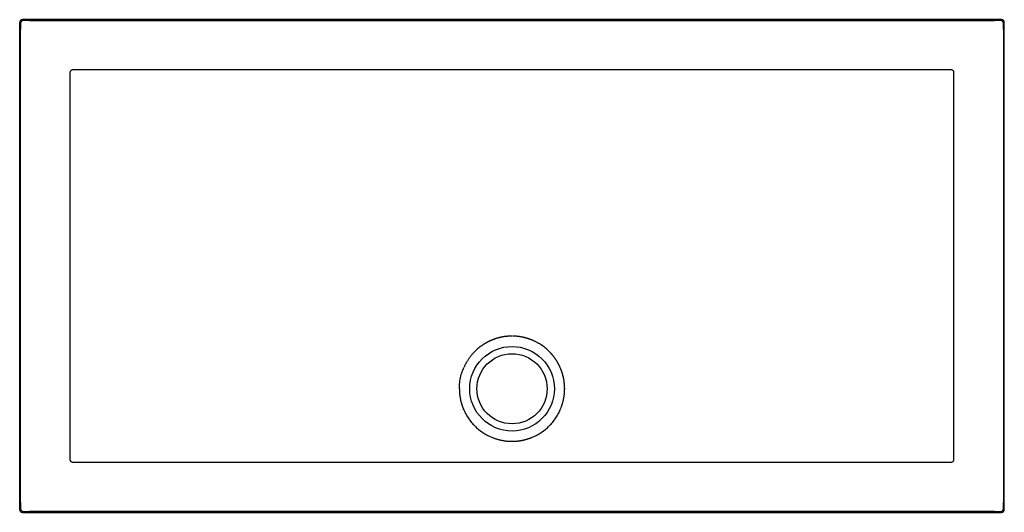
# Model space of a CAD drawing. Header units: millimetres. Extents: x 3890.75 to 3892.16, y 2150.66 to 2151.37.
import ezdxf

# ---------------------------------------------------------------- set-up
doc = ezdxf.new("R2010")
doc.units = ezdxf.units.MM
doc.layers.add('SANINDUSA', color=3, linetype='Continuous')

msp = doc.modelspace()

# ---------------------------------------------------------------- linework, layer by layer
at = {"layer": 'SANINDUSA'}
for p, q in [((3892.1523, 2151.3669), (3890.7576, 2151.3669)), ((3890.7677, 2151.3656), (3892.1422, 2151.3656)), ((3890.7536, 2151.3629), (3890.7536, 2150.6682)), ((3890.7549, 2150.6783), (3890.7549, 2151.3528)), ((3892.155, 2151.3528), (3892.155, 2150.6783)), ((3892.1563, 2150.6682), (3892.1563, 2151.3629)), ((3891.38, 2150.8405), (3891.3801, 2150.8448)), ((3890.7576, 2150.6642), (3892.1523, 2150.6642)), ((3892.1422, 2150.6655), (3890.7677, 2150.6655))]:
    msp.add_line(p, q, dxfattribs=at)
at = {"layer": 'SANINDUSA', "flags": 128}
msp.add_lwpolyline([(3892.0846, 2150.8405), (3892.0846, 2150.8485), (3892.0846, 2150.8805), (3892.0846, 2151.0085), (3892.0846, 2151.2901)], dxfattribs=at)
at = {"layer": 'SANINDUSA'}
for radius in [0.0603, 0.05]:
    msp.add_circle((3891.455, 2150.8405), radius, dxfattribs=at)
for centre, start, end in [((3890.7589, 2151.3616), 90.0204, 179.9796), ((3892.151, 2151.3616), 0.0204, 89.9796), ((3890.7589, 2150.6695), 180.0204, 269.9796), ((3892.151, 2150.6695), 270.0204, 359.9796)]:
    msp.add_arc(centre, 0.004, start, end, dxfattribs=at)
for centre, major_axis, ratio, start_param, end_param in [((3890.7577, 2151.3629), (-0.00283, 0.00283), 0.999695, 5.497939, 7.068431), ((3890.7677, 2151.3568), (0.7127, 0), 0.012342, 1.570796, 1.583137), ((3892.1422, 2151.3568), (0.7127, 0), 0.012342, 1.558455, 1.570796), ((3892.1523, 2151.3629), (0.00283, 0.00283), 0.999695, 5.497939, 7.068431), ((3890.7637, 2151.3528), (0, 0.7127), 0.012342, 1.558455, 1.570796), ((3892.1462, 2151.3528), (0, 0.7127), 0.012342, 4.712389, 4.72473), ((3890.7637, 2150.6783), (0, 0.7127), 0.012342, 1.570796, 1.583137), ((3892.1462, 2150.6783), (0, 0.7127), 0.012342, 4.700048, 4.712389), ((3890.7577, 2150.6682), (-0.00283, -0.00283), 0.999695, 5.497939, 7.068431), ((3890.7677, 2150.6743), (0.7127, 0), 0.012342, 4.700048, 4.712389), ((3892.1422, 2150.6743), (0.7127, 0), 0.012342, 4.712389, 4.72473), ((3892.1523, 2150.6682), (0.00283, -0.00283), 0.999695, 5.497939, 7.068431)]:
    msp.add_ellipse(centre, major_axis=major_axis, ratio=ratio, start_param=start_param, end_param=end_param, dxfattribs=at)
for points, knots in [([(3890.829, 2151.2952), (3890.8288, 2151.2952), (3890.8285, 2151.2952), (3890.828, 2151.2951), (3890.8278, 2151.295), (3890.8274, 2151.2948), (3890.8272, 2151.2947), (3890.8267, 2151.2944), (3890.8266, 2151.2943), (3890.826, 2151.2938), (3890.8258, 2151.2934), (3890.8255, 2151.2927), (3890.8254, 2151.2925), (3890.8253, 2151.292), (3890.8253, 2151.2917), (3890.8253, 2151.2915)], [0, 0, 0, 0, 0.125, 0.125, 0.25, 0.25, 0.375, 0.375, 0.5, 0.5, 0.75, 0.75, 0.875, 0.875, 1, 1, 1, 1]), ([(3891.455, 2151.2952), (3891.4029, 2151.2952), (3891.3509, 2151.2952), (3891.2468, 2151.2952), (3891.1947, 2151.2952), (3891.0386, 2151.2952), (3890.9345, 2151.2952), (3890.8304, 2151.2952)], [0, 0, 0, 0, 0.25, 0.25, 0.5, 0.5, 1, 1, 1, 1]), ([(3892.0795, 2151.2952), (3891.9754, 2151.2952), (3891.8713, 2151.2952), (3891.7152, 2151.2952), (3891.6632, 2151.2952), (3891.5591, 2151.2952), (3891.507, 2151.2952), (3891.455, 2151.2952)], [0, 0, 0, 0, 0.5, 0.5, 0.75, 0.75, 1, 1, 1, 1]), ([(3892.0846, 2151.2915), (3892.0846, 2151.2917), (3892.0846, 2151.292), (3892.0845, 2151.2925), (3892.0844, 2151.2927), (3892.0842, 2151.2931), (3892.0841, 2151.2934), (3892.0839, 2151.2938), (3892.0837, 2151.2939), (3892.0832, 2151.2945), (3892.0828, 2151.2947), (3892.0821, 2151.295), (3892.0819, 2151.2951), (3892.0814, 2151.2952), (3892.0811, 2151.2952), (3892.0809, 2151.2952)], [0, 0, 0, 0, 0.125, 0.125, 0.25, 0.25, 0.375, 0.375, 0.5, 0.5, 0.75, 0.75, 0.875, 0.875, 1, 1, 1, 1]), ([(3890.8253, 2151.2901), (3890.8253, 2151.2152), (3890.8253, 2151.1403), (3890.8253, 2150.9904), (3890.8253, 2150.9155), (3890.8253, 2150.8405)], [0, 0, 0, 0, 0.5, 0.5, 1, 1, 1, 1]), ([(3891.455, 2150.9155), (3891.4547, 2150.9155), (3891.4541, 2150.9155), (3891.4533, 2150.9155), (3891.4524, 2150.9155), (3891.4516, 2150.9155), (3891.4507, 2150.9154), (3891.4499, 2150.9154), (3891.4491, 2150.9153), (3891.4482, 2150.9152), (3891.4474, 2150.9152), (3891.4465, 2150.9151), (3891.4457, 2150.915), (3891.4449, 2150.9149), (3891.444, 2150.9148), (3891.4432, 2150.9146), (3891.4424, 2150.9145), (3891.4415, 2150.9143), (3891.4407, 2150.9142), (3891.4399, 2150.914), (3891.4391, 2150.9138), (3891.4382, 2150.9137), (3891.4374, 2150.9135), (3891.4366, 2150.9133), (3891.4358, 2150.9131), (3891.435, 2150.9128), (3891.4342, 2150.9126), (3891.4336, 2150.9124), (3891.4333, 2150.9124)], [0, 0, 0, 0, 0.038487, 0.076965, 0.115435, 0.153897, 0.192354, 0.230807, 0.269256, 0.307703, 0.346149, 0.384595, 0.423043, 0.461494, 0.499949, 0.538408, 0.576875, 0.615348, 0.653831, 0.692321, 0.730803, 0.769276, 0.807742, 0.846201, 0.884655, 0.923106, 0.961554, 1, 1, 1, 1]), ([(3891.4844, 2150.9095), (3891.4841, 2150.9096), (3891.4836, 2150.9099), (3891.4828, 2150.9102), (3891.482, 2150.9105), (3891.4812, 2150.9108), (3891.4804, 2150.9111), (3891.4796, 2150.9114), (3891.4787, 2150.9117), (3891.4779, 2150.9119), (3891.4771, 2150.9122), (3891.4763, 2150.9125), (3891.4755, 2150.9127), (3891.4746, 2150.9129), (3891.4738, 2150.9131), (3891.473, 2150.9134), (3891.4721, 2150.9136), (3891.4713, 2150.9138), (3891.4704, 2150.9139), (3891.4693, 2150.9142), (3891.4679, 2150.9144), (3891.4663, 2150.9147), (3891.4646, 2150.9149), (3891.463, 2150.9151), (3891.4613, 2150.9153), (3891.4596, 2150.9154), (3891.4579, 2150.9155), (3891.4568, 2150.9155), (3891.4563, 2150.9155)], [0, 0, 0, 0, 0.029797, 0.059594, 0.089382, 0.119165, 0.148942, 0.178714, 0.208484, 0.238251, 0.268016, 0.297781, 0.327547, 0.357314, 0.387083, 0.416856, 0.446634, 0.476417, 0.506206, 0.536003, 0.594038, 0.652048, 0.710041, 0.768024, 0.826004, 0.883989, 0.941985, 1, 1, 1, 1]), ([(3891.433, 2150.9122), (3891.4327, 2150.9122), (3891.4321, 2150.912), (3891.4314, 2150.9117), (3891.4306, 2150.9115), (3891.4298, 2150.9112), (3891.429, 2150.9109), (3891.4282, 2150.9106), (3891.4274, 2150.9103), (3891.4266, 2150.91), (3891.4258, 2150.9097), (3891.4251, 2150.9093), (3891.4243, 2150.909), (3891.4235, 2150.9087), (3891.4228, 2150.9083), (3891.422, 2150.9079), (3891.4213, 2150.9076), (3891.4205, 2150.9072), (3891.4198, 2150.9068), (3891.419, 2150.9064), (3891.4183, 2150.906), (3891.4176, 2150.9056), (3891.4168, 2150.9051), (3891.4161, 2150.9047), (3891.4154, 2150.9043), (3891.4147, 2150.9038), (3891.414, 2150.9034), (3891.4125, 2150.9024), (3891.4103, 2150.9008), (3891.4074, 2150.8985), (3891.4046, 2150.8961), (3891.4024, 2150.8941), (3891.4007, 2150.8924), (3891.3996, 2150.8912), (3891.3985, 2150.8899), (3891.3974, 2150.8886), (3891.3963, 2150.8873), (3891.3953, 2150.886), (3891.3943, 2150.8847), (3891.3933, 2150.8833), (3891.3924, 2150.8819), (3891.3915, 2150.8805), (3891.3906, 2150.8791), (3891.3898, 2150.8776), (3891.389, 2150.8762), (3891.3882, 2150.8747), (3891.3874, 2150.8732), (3891.387, 2150.8722), (3891.3867, 2150.8717)], [0, 0, 0, 0, 0.01325, 0.0265, 0.039751, 0.053004, 0.066258, 0.079515, 0.092774, 0.106036, 0.1193, 0.132562, 0.145821, 0.159078, 0.172332, 0.185585, 0.198836, 0.212086, 0.225336, 0.238585, 0.251835, 0.265086, 0.278337, 0.291591, 0.304846, 0.318104, 0.331364, 0.344628, 0.402729, 0.460794, 0.51886, 0.57696, 0.603416, 0.62986, 0.656297, 0.682729, 0.709159, 0.735592, 0.76203, 0.788476, 0.814934, 0.841387, 0.86783, 0.894265, 0.920696, 0.947127, 0.973561, 1, 1, 1, 1]), ([(3891.5239, 2150.8702), (3891.5237, 2150.8704), (3891.5235, 2150.8709), (3891.5232, 2150.8717), (3891.5229, 2150.8724), (3891.5225, 2150.8731), (3891.5222, 2150.8739), (3891.5218, 2150.8746), (3891.5214, 2150.8753), (3891.521, 2150.876), (3891.5206, 2150.8767), (3891.5202, 2150.8775), (3891.5198, 2150.8782), (3891.5194, 2150.8789), (3891.519, 2150.8796), (3891.5186, 2150.8803), (3891.5182, 2150.8809), (3891.5177, 2150.8816), (3891.5173, 2150.8823), (3891.5168, 2150.883), (3891.5163, 2150.8836), (3891.5159, 2150.8843), (3891.5154, 2150.885), (3891.5149, 2150.8856), (3891.5144, 2150.8863), (3891.5139, 2150.8869), (3891.5134, 2150.8875), (3891.5129, 2150.8882), (3891.5124, 2150.8888), (3891.5119, 2150.8894), (3891.5113, 2150.89), (3891.5108, 2150.8906), (3891.5102, 2150.8912), (3891.5097, 2150.8918), (3891.5091, 2150.8924), (3891.5086, 2150.893), (3891.5073, 2150.8943), (3891.5053, 2150.8961), (3891.5026, 2150.8985), (3891.4997, 2150.9008), (3891.4972, 2150.9026), (3891.4952, 2150.9039), (3891.4937, 2150.9048), (3891.4922, 2150.9057), (3891.4907, 2150.9065), (3891.4891, 2150.9073), (3891.4876, 2150.9081), (3891.486, 2150.9088), (3891.485, 2150.9093), (3891.4844, 2150.9095)], [0, 0, 0, 0, 0.014248, 0.028492, 0.042735, 0.056975, 0.071214, 0.085451, 0.099688, 0.113925, 0.128161, 0.142398, 0.156636, 0.170876, 0.185117, 0.19936, 0.213606, 0.227854, 0.242107, 0.256358, 0.270606, 0.284851, 0.299094, 0.313334, 0.327573, 0.341811, 0.356048, 0.370284, 0.384521, 0.398758, 0.412996, 0.427235, 0.441476, 0.455719, 0.469964, 0.484212, 0.498464, 0.563006, 0.627509, 0.692011, 0.756553, 0.787002, 0.817437, 0.847863, 0.878284, 0.908705, 0.939128, 0.969558, 1, 1, 1, 1]), ([(3891.5299, 2150.8444), (3891.5298, 2150.8446), (3891.5298, 2150.8452), (3891.5298, 2150.846), (3891.5297, 2150.8468), (3891.5296, 2150.8477), (3891.5295, 2150.8485), (3891.5294, 2150.8493), (3891.5293, 2150.8501), (3891.5292, 2150.851), (3891.5291, 2150.8518), (3891.529, 2150.8526), (3891.5289, 2150.8534), (3891.5287, 2150.8542), (3891.5285, 2150.855), (3891.5284, 2150.8558), (3891.5282, 2150.8566), (3891.528, 2150.8575), (3891.5278, 2150.8583), (3891.5276, 2150.8591), (3891.5274, 2150.8599), (3891.5272, 2150.8607), (3891.527, 2150.8615), (3891.5268, 2150.8622), (3891.5265, 2150.863), (3891.5263, 2150.8638), (3891.526, 2150.8646), (3891.5257, 2150.8654), (3891.5254, 2150.8662), (3891.5252, 2150.8669), (3891.5249, 2150.8677), (3891.5246, 2150.8685), (3891.5243, 2150.8692), (3891.5241, 2150.8697), (3891.524, 2150.8699)], [0, 0, 0, 0, 0.031424, 0.062845, 0.094264, 0.125681, 0.157098, 0.188516, 0.219936, 0.251358, 0.282783, 0.314213, 0.345649, 0.377091, 0.40854, 0.439992, 0.471437, 0.502875, 0.534307, 0.565734, 0.597157, 0.628577, 0.659995, 0.691413, 0.72283, 0.754248, 0.785668, 0.81709, 0.848517, 0.879948, 0.911384, 0.942827, 0.974278, 1, 1, 1, 1]), ([(3891.38, 2150.8405), (3891.38, 2150.8403), (3891.38, 2150.8397), (3891.38, 2150.8389), (3891.38, 2150.838), (3891.38, 2150.8372), (3891.3801, 2150.8363), (3891.3801, 2150.8355), (3891.3802, 2150.8347), (3891.3803, 2150.8338), (3891.3803, 2150.833), (3891.3804, 2150.8322), (3891.3805, 2150.8313), (3891.3806, 2150.8305), (3891.3808, 2150.8296), (3891.3809, 2150.8288), (3891.381, 2150.828), (3891.3812, 2150.8272), (3891.3813, 2150.8263), (3891.3815, 2150.8255), (3891.3817, 2150.8247), (3891.3818, 2150.8239), (3891.382, 2150.823), (3891.3822, 2150.8222), (3891.3824, 2150.8214), (3891.3827, 2150.8206), (3891.3829, 2150.8198), (3891.3831, 2150.819), (3891.3834, 2150.8182), (3891.3836, 2150.8174), (3891.3839, 2150.8166), (3891.3842, 2150.8158), (3891.3844, 2150.815), (3891.3847, 2150.8142), (3891.385, 2150.8134), (3891.3853, 2150.8126), (3891.386, 2150.811), (3891.3871, 2150.8085), (3891.3888, 2150.8052), (3891.3906, 2150.802), (3891.3932, 2150.7978), (3891.3969, 2150.7929), (3891.4018, 2150.7874), (3891.4073, 2150.7825), (3891.4122, 2150.7788), (3891.4164, 2150.7762), (3891.4196, 2150.7744), (3891.4229, 2150.7727), (3891.4257, 2150.7715), (3891.4279, 2150.7706), (3891.4295, 2150.77), (3891.4311, 2150.7694), (3891.4328, 2150.7689), (3891.4344, 2150.7684), (3891.4361, 2150.768), (3891.4378, 2150.7675), (3891.4395, 2150.7672), (3891.4412, 2150.7668), (3891.4429, 2150.7665), (3891.4446, 2150.7663), (3891.4463, 2150.766), (3891.448, 2150.7659), (3891.4498, 2150.7657), (3891.4515, 2150.7656), (3891.4532, 2150.7656), (3891.4544, 2150.7656), (3891.455, 2150.7655)], [0, 0, 0, 0, 0.007149, 0.014296, 0.021441, 0.028585, 0.035728, 0.04287, 0.050011, 0.057153, 0.064293, 0.071434, 0.078576, 0.085717, 0.09286, 0.100003, 0.107148, 0.114294, 0.121442, 0.128591, 0.135738, 0.142884, 0.150029, 0.157172, 0.164315, 0.171457, 0.178598, 0.185739, 0.19288, 0.200021, 0.207162, 0.214304, 0.221447, 0.228591, 0.235737, 0.242883, 0.250032, 0.281292, 0.312534, 0.343776, 0.375036, 0.437519, 0.500002, 0.562486, 0.624969, 0.656229, 0.687471, 0.718712, 0.749973, 0.764688, 0.779397, 0.794102, 0.808804, 0.823506, 0.838209, 0.852916, 0.867628, 0.882345, 0.897057, 0.911764, 0.926467, 0.941169, 0.955871, 0.970575, 0.985285, 1, 1, 1, 1]), ([(3891.455, 2150.7655), (3891.4552, 2150.7655), (3891.4558, 2150.7656), (3891.4566, 2150.7656), (3891.4575, 2150.7656), (3891.4583, 2150.7656), (3891.4592, 2150.7657), (3891.46, 2150.7657), (3891.4608, 2150.7658), (3891.4617, 2150.7658), (3891.4625, 2150.7659), (3891.4634, 2150.766), (3891.4642, 2150.7661), (3891.465, 2150.7662), (3891.4659, 2150.7663), (3891.4667, 2150.7665), (3891.4675, 2150.7666), (3891.4684, 2150.7668), (3891.4692, 2150.7669), (3891.47, 2150.7671), (3891.4708, 2150.7672), (3891.4716, 2150.7674), (3891.4725, 2150.7676), (3891.4733, 2150.7678), (3891.4741, 2150.768), (3891.4749, 2150.7682), (3891.4757, 2150.7685), (3891.4765, 2150.7687), (3891.4773, 2150.769), (3891.4781, 2150.7692), (3891.4789, 2150.7695), (3891.4797, 2150.7698), (3891.4805, 2150.77), (3891.4813, 2150.7703), (3891.4821, 2150.7706), (3891.4829, 2150.7709), (3891.4845, 2150.7716), (3891.487, 2150.7727), (3891.4903, 2150.7744), (3891.4935, 2150.7762), (3891.4977, 2150.7788), (3891.5026, 2150.7825), (3891.5081, 2150.7874), (3891.513, 2150.7929), (3891.5167, 2150.7978), (3891.5193, 2150.802), (3891.5211, 2150.8052), (3891.5228, 2150.8085), (3891.524, 2150.8112), (3891.5249, 2150.8135), (3891.5255, 2150.8151), (3891.5261, 2150.8167), (3891.5266, 2150.8184), (3891.5271, 2150.82), (3891.5276, 2150.8217), (3891.528, 2150.8234), (3891.5284, 2150.8251), (3891.5287, 2150.8268), (3891.529, 2150.8285), (3891.5292, 2150.8302), (3891.5295, 2150.8319), (3891.5296, 2150.8336), (3891.5298, 2150.8354), (3891.5299, 2150.8371), (3891.5299, 2150.8388), (3891.53, 2150.84), (3891.53, 2150.8405)], [0, 0, 0, 0, 0.007149, 0.014295, 0.021441, 0.028585, 0.035728, 0.04287, 0.050011, 0.057152, 0.064293, 0.071434, 0.078575, 0.085717, 0.09286, 0.100003, 0.107148, 0.114294, 0.121441, 0.12859, 0.135738, 0.142884, 0.150029, 0.157172, 0.164315, 0.171456, 0.178598, 0.185739, 0.192879, 0.200021, 0.207162, 0.214304, 0.221447, 0.228591, 0.235736, 0.242883, 0.250032, 0.281292, 0.312534, 0.343775, 0.375036, 0.437519, 0.500002, 0.562485, 0.624968, 0.656229, 0.68747, 0.718712, 0.749972, 0.764688, 0.779397, 0.794101, 0.808804, 0.823505, 0.838209, 0.852915, 0.867627, 0.882345, 0.897057, 0.911763, 0.926467, 0.941168, 0.955871, 0.970575, 0.985284, 1, 1, 1, 1]), ([(3891.53, 2150.8405), (3891.53, 2150.8408), (3891.53, 2150.8413), (3891.5299, 2150.8421), (3891.5299, 2150.8428), (3891.5299, 2150.8436), (3891.5299, 2150.8441), (3891.5299, 2150.8444)], [0, 0, 0, 0, 0.2000796, 0.4001141, 0.6001089, 0.8000691, 1, 1, 1, 1]), ([(3890.8253, 2150.7396), (3890.8253, 2150.7394), (3890.8253, 2150.7391), (3890.8254, 2150.7386), (3890.8255, 2150.7384), (3890.8257, 2150.738), (3890.8258, 2150.7377), (3890.8261, 2150.7373), (3890.8262, 2150.7371), (3890.8267, 2150.7366), (3890.8271, 2150.7364), (3890.8278, 2150.7361), (3890.828, 2150.736), (3890.8285, 2150.7359), (3890.8288, 2150.7359), (3890.829, 2150.7359)], [0, 0, 0, 0, 0.125, 0.125, 0.25, 0.25, 0.375, 0.375, 0.5, 0.5, 0.75, 0.75, 0.875, 0.875, 1, 1, 1, 1]), ([(3890.8304, 2150.7359), (3890.8824, 2150.7359), (3890.9345, 2150.7358), (3891.0386, 2150.7358), (3891.0906, 2150.7358), (3891.1687, 2150.7358), (3891.1947, 2150.7358), (3891.2468, 2150.7358), (3891.2728, 2150.7358), (3891.3248, 2150.7358), (3891.3509, 2150.7358), (3891.3834, 2150.7358), (3891.3899, 2150.7358), (3891.4029, 2150.7358), (3891.4094, 2150.7358), (3891.4224, 2150.7358), (3891.4289, 2150.7358), (3891.4419, 2150.7357), (3891.4485, 2150.7357), (3891.4615, 2150.7357), (3891.468, 2150.7357), (3891.481, 2150.7358), (3891.4875, 2150.7358), (3891.5005, 2150.7358), (3891.507, 2150.7358), (3891.52, 2150.7358), (3891.5265, 2150.7358), (3891.5591, 2150.7358), (3891.5851, 2150.7358), (3891.6371, 2150.7358), (3891.6632, 2150.7358), (3891.7152, 2150.7358), (3891.7412, 2150.7358), (3891.8193, 2150.7358), (3891.8713, 2150.7358), (3891.9754, 2150.7358), (3892.0275, 2150.7359), (3892.0795, 2150.7359)], [0, 0, 0, 0, 0.125, 0.125, 0.25, 0.25, 0.3125, 0.3125, 0.375, 0.375, 0.4375, 0.4375, 0.453125, 0.453125, 0.46875, 0.46875, 0.484375, 0.484375, 0.5, 0.5, 0.515625, 0.515625, 0.53125, 0.53125, 0.546875, 0.546875, 0.5625, 0.5625, 0.625, 0.625, 0.6875, 0.6875, 0.75, 0.75, 0.875, 0.875, 1, 1, 1, 1]), ([(3892.0809, 2150.7359), (3892.0811, 2150.7359), (3892.0814, 2150.7359), (3892.0819, 2150.736), (3892.0821, 2150.7361), (3892.0826, 2150.7363), (3892.0828, 2150.7364), (3892.0832, 2150.7366), (3892.0834, 2150.7368), (3892.0839, 2150.7373), (3892.0842, 2150.7377), (3892.0844, 2150.7384), (3892.0845, 2150.7386), (3892.0846, 2150.7391), (3892.0846, 2150.7394), (3892.0846, 2150.7396)], [0, 0, 0, 0, 0.125, 0.125, 0.25, 0.25, 0.375, 0.375, 0.5, 0.5, 0.75, 0.75, 0.875, 0.875, 1, 1, 1, 1])]:
    msp.add_open_spline(points, degree=3, knots=knots, dxfattribs=at)
for points in [[(3890.8304, 2151.2952), (3890.8299, 2151.2952), (3890.8295, 2151.2952), (3890.829, 2151.2952)], [(3892.0809, 2151.2952), (3892.0804, 2151.2952), (3892.08, 2151.2952), (3892.0795, 2151.2952)], [(3890.8253, 2151.2915), (3890.8253, 2151.291), (3890.8253, 2151.2906), (3890.8253, 2151.2901)], [(3892.0846, 2151.2901), (3892.0846, 2151.2906), (3892.0846, 2151.291), (3892.0846, 2151.2915)], [(3891.3801, 2150.8448), (3891.3804, 2150.8478), (3891.3809, 2150.8539), (3891.3831, 2150.8629), (3891.3854, 2150.8686), (3891.3866, 2150.8714)], [(3890.8253, 2150.8405), (3890.8253, 2150.8074), (3890.8253, 2150.7742), (3890.8253, 2150.741)], [(3892.0846, 2150.741), (3892.0846, 2150.7742), (3892.0846, 2150.8074), (3892.0846, 2150.8405)], [(3890.8253, 2150.741), (3890.8253, 2150.7405), (3890.8253, 2150.7401), (3890.8253, 2150.7396)], [(3890.829, 2150.7359), (3890.8295, 2150.7359), (3890.8299, 2150.7359), (3890.8304, 2150.7359)], [(3892.0795, 2150.7359), (3892.08, 2150.7359), (3892.0805, 2150.7359), (3892.0809, 2150.7359)], [(3892.0846, 2150.7396), (3892.0846, 2150.7401), (3892.0846, 2150.7405), (3892.0846, 2150.741)]]:
    msp.add_open_spline(points, degree=3, dxfattribs=at)

doc.saveas('drawing.dxf')
